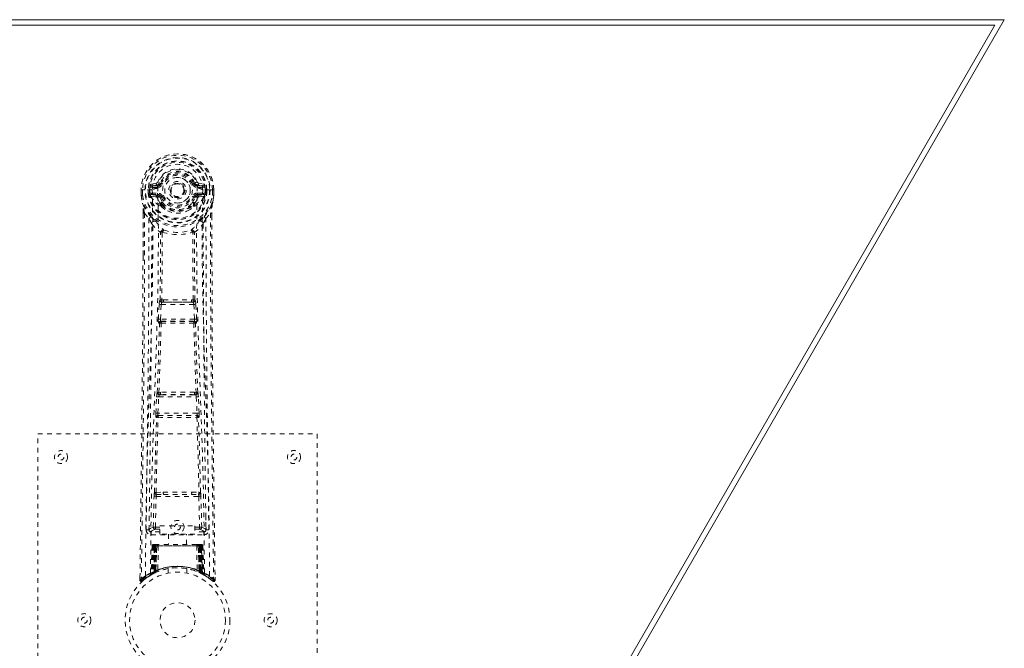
# Model space of a CAD drawing. Header units: inches. Extents: x 5.1 to 76.6, y 22.6 to 48.4.
# Tile 5 of 5: x 55.5 to 76.6, y 34.9 to 48.4. Entities that reach past the tile are written whole.
import ezdxf

# ---------------------------------------------------------------- set-up
doc = ezdxf.new("R2010")
doc.units = ezdxf.units.IN
doc.header["$MEASUREMENT"] = 0
doc.linetypes.add('SLD-Dashed', pattern=[0.075, 0.05, -0.025])
doc.linetypes.add('SLD-Solid', pattern=[0])

msp = doc.modelspace()

# ---------------------------------------------------------------- linework, layer by layer
at = {"color": 7, "linetype": 'SLD-Solid', "lineweight": 15}
for p, q in [((5.133, 48.397), (76.633, 48.397)), ((5.338, 48.279), (76.428, 48.279)), ((76.428, 48.279), (5.338, 48.279)), ((76.428, 48.279), (61.69, 22.751)), ((61.69, 22.751), (76.428, 48.279)), ((76.633, 48.397), (61.758, 22.633))]:
    msp.add_line(p, q, dxfattribs=at)
at = {"color": 7, "linetype": 'SLD-Dashed', "lineweight": 0}
for p, q in [((58.426, 44.889), (58.307, 44.866)), ((58.338, 44.83), (58.454, 44.85)), ((58.338, 44.83), (58.338, 44.8)), ((58.454, 44.83), (58.338, 44.83)), ((58.454, 44.85), (58.454, 44.83)), ((58.454, 44.8), (58.454, 44.83)), ((58.514, 44.894), (58.459, 44.917)), ((58.514, 44.894), (58.536, 44.884)), ((59.23, 44.884), (59.252, 44.894)), ((59.252, 44.894), (59.255, 44.886)), ((59.312, 44.85), (59.428, 44.83)), ((59.312, 44.85), (59.312, 44.83)), ((59.428, 44.83), (59.312, 44.83)), ((59.312, 44.8), (59.312, 44.83)), ((59.458, 44.866), (59.34, 44.889)), ((59.428, 44.8), (59.428, 44.83)), ((58.103, 44.749), (58.103, 44.632)), ((58.107, 44.749), (58.103, 44.749)), ((58.103, 44.632), (58.103, 44.628)), ((58.105, 44.749), (58.105, 44.632)), ((58.16, 44.748), (58.107, 44.749)), ((58.133, 44.746), (58.133, 44.632)), ((58.183, 44.748), (58.16, 44.748)), ((58.342, 44.748), (58.183, 44.748)), ((58.254, 44.675), (58.254, 44.746)), ((58.254, 44.675), (58.284, 44.676)), ((58.254, 44.675), (58.254, 44.675)), ((58.29, 44.746), (58.284, 44.746)), ((58.284, 44.746), (58.284, 44.676)), ((58.284, 44.676), (58.29, 44.657)), ((58.289, 44.667), (58.29, 44.746)), ((58.29, 44.657), (58.289, 44.667)), ((58.296, 44.63), (58.3, 44.626)), ((58.3, 44.626), (58.3, 44.625)), ((58.3, 44.626), (58.3, 44.625)), ((58.31, 44.615), (58.3, 44.625)), ((58.31, 44.615), (58.425, 44.594)), ((58.324, 44.678), (58.324, 44.648)), ((58.324, 44.678), (58.454, 44.678)), ((58.454, 44.623), (58.324, 44.648)), ((58.324, 44.648), (58.454, 44.648)), ((58.454, 44.8), (58.338, 44.8)), ((58.454, 44.678), (58.454, 44.648)), ((58.454, 44.623), (58.454, 44.648)), ((58.46, 44.783), (58.459, 44.785)), ((59.039, 44.747), (59.039, 44.739)), ((59.039, 44.739), (59.039, 44.723)), ((59.306, 44.785), (59.306, 44.783)), ((59.428, 44.8), (59.312, 44.8)), ((59.312, 44.678), (59.312, 44.648)), ((59.312, 44.678), (59.442, 44.678)), ((59.442, 44.648), (59.312, 44.623)), ((59.312, 44.623), (59.312, 44.648)), ((59.312, 44.648), (59.442, 44.648)), ((59.341, 44.594), (59.456, 44.615)), ((59.582, 44.748), (59.424, 44.748)), ((59.442, 44.648), (59.442, 44.678)), ((59.456, 44.615), (59.455, 44.614)), ((59.466, 44.626), (59.456, 44.615)), ((59.456, 44.614), (59.456, 44.615)), ((59.466, 44.626), (59.47, 44.63)), ((59.476, 44.746), (59.482, 44.746)), ((59.476, 44.667), (59.476, 44.746)), ((59.482, 44.676), (59.476, 44.657)), ((59.476, 44.657), (59.476, 44.667)), ((59.482, 44.676), (59.482, 44.746)), ((59.482, 44.676), (59.511, 44.675)), ((59.511, 44.746), (59.511, 44.675)), ((59.511, 44.746), (59.511, 44.746)), ((59.511, 44.675), (59.511, 44.675)), ((59.605, 44.748), (59.582, 44.748)), ((59.659, 44.749), (59.605, 44.748)), ((59.633, 44.632), (59.633, 44.746)), ((59.663, 44.749), (59.659, 44.749)), ((59.661, 44.632), (59.661, 44.749)), ((59.662, 44.628), (59.663, 44.632)), ((59.663, 44.749), (59.663, 44.632)), ((58.536, 44.593), (58.509, 44.582)), ((58.515, 44.433), (58.514, 44.451)), ((58.534, 44.387), (58.522, 44.404)), ((58.538, 44.457), (58.538, 44.438)), ((59.228, 44.438), (59.228, 44.457)), ((59.257, 44.582), (59.23, 44.593)), ((59.244, 44.404), (59.232, 44.387)), ((59.251, 44.433), (59.251, 44.451)), ((58.146, 44.248), (58.143, 43.323)), ((58.147, 43.323), (58.147, 44.247)), ((58.175, 44.246), (58.271, 44.13)), ((59.494, 44.13), (59.591, 44.246)), ((59.619, 44.193), (59.619, 44.247)), ((59.62, 44.248), (59.62, 44.194)), ((58.555, 43.828), (58.555, 43.828)), ((59.21, 43.828), (59.21, 43.828)), ((58.473, 41.975), (58.489, 42.292)), ((58.517, 41.973), (58.533, 42.29)), ((58.533, 42.29), (59.232, 42.29)), ((58.584, 42.388), (58.544, 42.388)), ((58.552, 42.335), (58.591, 42.335)), ((59.175, 42.335), (58.591, 42.335)), ((59.175, 42.335), (59.214, 42.335)), ((59.222, 42.388), (59.182, 42.388)), ((59.232, 42.29), (59.249, 41.973)), ((59.293, 41.975), (59.277, 42.292)), ((58.496, 41.881), (58.482, 41.885)), ((59.249, 41.973), (58.517, 41.973)), ((58.541, 41.923), (58.526, 41.928)), ((58.526, 41.928), (59.24, 41.928)), ((59.24, 41.928), (59.225, 41.923)), ((59.27, 41.881), (59.284, 41.885)), ((58.517, 40.404), (58.485, 40.403)), ((59.281, 40.403), (59.249, 40.404)), ((58.418, 39.957), (58.435, 40.31)), ((58.462, 39.955), (58.479, 40.308)), ((58.479, 40.308), (59.286, 40.308)), ((58.526, 40.353), (58.494, 40.352)), ((59.24, 40.353), (58.526, 40.353)), ((59.24, 40.353), (59.271, 40.352)), ((59.286, 40.308), (59.304, 39.955)), ((59.348, 39.957), (59.331, 40.31)), ((59.304, 39.955), (58.462, 39.955)), ((58.424, 39.867), (58.432, 39.864)), ((58.477, 39.907), (58.469, 39.91)), ((58.469, 39.91), (59.297, 39.91)), ((59.297, 39.91), (59.289, 39.907)), ((59.334, 39.864), (59.342, 39.867)), ((55.883, 31.515), (55.883, 39.515)), ((55.883, 39.515), (61.883, 39.515)), ((61.883, 39.515), (61.883, 31.515)), ((58.422, 38.258), (58.578, 38.264)), ((59.188, 38.264), (59.344, 38.258)), ((58.364, 37.512), (58.38, 38.173)), ((58.409, 37.511), (58.424, 38.172)), ((58.424, 38.172), (59.341, 38.172)), ((58.432, 38.213), (58.585, 38.215)), ((58.585, 38.215), (59.181, 38.215)), ((59.181, 38.215), (59.333, 38.213)), ((59.341, 38.172), (59.357, 37.511)), ((59.402, 37.512), (59.386, 38.173)), ((58.274, 37.745), (58.271, 37.458)), ((59.495, 37.458), (59.492, 37.745)), ((58.27, 37.455), (58.272, 37.447)), ((58.409, 37.466), (58.409, 37.511)), ((58.409, 37.511), (58.503, 37.511)), ((58.409, 37.466), (58.503, 37.466)), ((58.503, 37.542), (59.253, 37.542)), ((58.503, 37.362), (58.503, 37.542)), ((59.253, 37.542), (59.253, 37.362)), ((59.253, 37.511), (59.357, 37.511)), ((59.253, 37.466), (59.357, 37.466)), ((59.357, 37.466), (59.357, 37.511)), ((59.494, 37.447), (59.496, 37.455)), ((58.315, 37.409), (58.315, 37.349)), ((58.503, 37.409), (58.315, 37.409)), ((58.315, 37.349), (59.451, 37.349)), ((59.253, 37.362), (58.503, 37.362)), ((58.688, 37.362), (58.688, 37.14)), ((59.078, 37.14), (59.078, 37.362)), ((59.451, 37.409), (59.253, 37.409)), ((59.451, 37.349), (59.451, 37.409)), ((58.337, 37.111), (58.316, 36.505)), ((58.35, 37.111), (58.33, 36.514)), ((58.35, 37.111), (58.337, 37.111)), ((58.369, 37.111), (58.348, 36.524)), ((58.371, 37.114), (58.349, 36.521)), ((58.436, 37.111), (58.369, 37.111)), ((58.376, 37.111), (58.376, 36.554)), ((58.383, 37.111), (58.376, 37.111)), ((58.384, 37.14), (58.377, 37.14)), ((58.39, 37.14), (58.38, 37.14)), ((58.383, 37.111), (59.383, 37.111)), ((58.383, 36.558), (58.383, 37.111)), ((58.389, 36.56), (58.39, 37.111)), ((58.397, 37.14), (58.39, 37.14)), ((58.39, 37.111), (58.396, 37.111)), ((58.396, 37.111), (58.396, 36.564)), ((59.37, 37.111), (58.396, 37.111)), ((58.453, 37.14), (58.399, 37.14)), ((58.408, 37.111), (58.408, 36.569)), ((58.414, 37.111), (58.408, 37.111)), ((58.415, 37.14), (58.409, 37.14)), ((58.414, 37.111), (59.352, 37.111)), ((58.414, 36.572), (58.414, 37.111)), ((58.415, 37.14), (58.453, 37.14)), ((58.417, 36.56), (58.436, 37.111)), ((58.437, 37.111), (58.418, 36.56)), ((58.436, 37.111), (58.437, 37.111)), ((58.467, 37.111), (58.463, 36.589)), ((58.474, 37.14), (58.466, 37.14)), ((59.299, 37.111), (58.467, 37.111)), ((59.292, 37.14), (58.474, 37.14)), ((59.299, 37.14), (59.292, 37.14)), ((59.299, 37.111), (59.303, 36.589)), ((59.367, 37.14), (59.313, 37.14)), ((59.313, 37.14), (59.351, 37.14)), ((59.348, 36.56), (59.329, 37.111)), ((59.329, 37.111), (59.33, 37.111)), ((59.33, 37.111), (59.349, 36.56)), ((59.397, 37.111), (59.33, 37.111)), ((59.357, 37.14), (59.351, 37.14)), ((59.358, 37.111), (59.352, 37.111)), ((59.352, 37.111), (59.352, 36.572)), ((59.358, 36.569), (59.358, 37.111)), ((59.376, 37.14), (59.369, 37.14)), ((59.37, 36.564), (59.37, 37.111)), ((59.37, 37.111), (59.376, 37.111)), ((59.386, 37.14), (59.376, 37.14)), ((59.376, 37.111), (59.377, 36.56)), ((59.389, 37.14), (59.382, 37.14)), ((59.39, 37.111), (59.383, 37.111)), ((59.383, 37.111), (59.383, 36.558)), ((59.39, 36.554), (59.39, 37.111)), ((59.417, 36.521), (59.395, 37.114)), ((59.397, 37.111), (59.418, 36.524)), ((59.415, 37.111), (59.436, 36.514)), ((59.429, 37.111), (59.415, 37.111)), ((59.429, 37.111), (59.45, 36.505)), ((58.408, 36.569), (58.414, 36.572)), ((58.42, 36.543), (58.408, 36.569)), ((58.683, 36.622), (58.683, 36.526)), ((59.083, 36.526), (59.083, 36.622)), ((59.352, 36.572), (59.34, 36.545)), ((59.358, 36.569), (59.346, 36.543)), ((59.352, 36.572), (59.358, 36.569)), ((58.077, 36.44), (58.076, 36.373)), ((58.077, 36.44), (58.076, 36.374)), ((58.076, 36.373), (58.106, 36.373)), ((58.079, 36.437), (58.078, 36.373)), ((58.126, 36.352), (58.167, 36.386)), ((58.301, 36.481), (58.315, 36.489)), ((58.316, 36.505), (58.33, 36.514)), ((58.333, 36.499), (58.4, 36.534)), ((58.348, 36.524), (58.417, 36.56)), ((58.376, 36.554), (58.383, 36.558)), ((58.388, 36.528), (58.376, 36.554)), ((58.388, 36.528), (58.38, 36.524)), ((58.396, 36.532), (58.388, 36.528)), ((58.396, 36.564), (58.389, 36.56)), ((58.402, 36.534), (58.389, 36.56)), ((58.393, 36.53), (58.402, 36.534)), ((58.408, 36.538), (58.396, 36.564)), ((58.4, 36.534), (58.401, 36.534)), ((58.401, 36.534), (58.408, 36.537)), ((58.418, 36.56), (58.417, 36.56)), ((58.426, 36.545), (58.42, 36.543)), ((59.346, 36.543), (59.34, 36.545)), ((59.349, 36.56), (59.348, 36.56)), ((59.349, 36.56), (59.418, 36.524)), ((59.37, 36.564), (59.358, 36.538)), ((59.377, 36.56), (59.364, 36.534)), ((59.365, 36.534), (59.366, 36.534)), ((59.366, 36.534), (59.381, 36.526)), ((59.377, 36.56), (59.37, 36.564)), ((59.383, 36.558), (59.37, 36.532)), ((59.377, 36.528), (59.37, 36.532)), ((59.39, 36.554), (59.377, 36.528)), ((59.404, 36.515), (59.377, 36.528)), ((59.383, 36.558), (59.39, 36.554)), ((59.398, 36.517), (59.433, 36.499)), ((59.436, 36.514), (59.45, 36.505)), ((59.445, 36.493), (59.459, 36.485)), ((59.451, 36.489), (59.464, 36.481)), ((59.598, 36.386), (59.64, 36.352)), ((59.66, 36.373), (59.639, 36.351)), ((59.689, 36.374), (59.689, 36.441))]:
    msp.add_line(p, q, dxfattribs=at)
at = {"color": 7, "linetype": 'SLD-Dashed', "lineweight": 0, "flags": 128}
for points in [[(58.459, 44.785), (58.465, 44.862), (58.489, 44.936), (58.528, 45.005), (58.581, 45.065), (58.646, 45.114), (58.72, 45.15), (58.8, 45.172), (58.883, 45.179), (58.966, 45.172), (59.046, 45.15), (59.12, 45.114), (59.185, 45.065), (59.238, 45.005), (59.277, 44.936), (59.3, 44.862), (59.306, 44.785)], [(58.338, 44.8), (58.315, 44.804), (58.295, 44.817)], [(58.454, 44.85), (58.491, 44.864), (58.505, 44.878)], [(58.505, 44.878), (58.51, 44.885), (58.514, 44.894)], [(58.564, 44.873), (58.559, 44.875), (58.554, 44.877), (58.549, 44.879), (58.545, 44.881), (58.541, 44.882), (58.539, 44.883), (58.537, 44.884), (58.536, 44.884)], [(59.202, 44.873), (59.207, 44.875), (59.212, 44.877), (59.217, 44.879), (59.221, 44.881), (59.225, 44.882), (59.227, 44.883), (59.229, 44.884), (59.23, 44.884)], [(59.471, 44.817), (59.451, 44.804), (59.428, 44.8)], [(58.103, 44.749), (58.103, 44.748), (58.104, 44.748), (58.107, 44.748), (58.11, 44.747), (58.115, 44.747), (58.12, 44.747), (58.127, 44.747), (58.133, 44.746)], [(58.103, 44.632), (58.116, 44.535), (58.132, 44.459)], [(58.103, 44.628), (58.104, 44.628), (58.106, 44.628), (58.109, 44.629), (58.113, 44.629), (58.117, 44.63), (58.122, 44.631), (58.127, 44.631), (58.133, 44.632)], [(58.133, 44.632), (58.127, 44.632), (58.12, 44.632), (58.115, 44.632), (58.11, 44.632), (58.107, 44.632), (58.104, 44.632), (58.103, 44.632), (58.103, 44.632)], [(58.103, 44.628), (58.115, 44.538), (58.134, 44.448)], [(58.195, 36.467), (58.203, 37.514), (58.222, 38.559), (58.251, 39.601), (58.286, 40.639), (58.321, 41.673), (58.346, 42.703), (58.354, 43.728), (58.342, 44.748)], [(58.284, 44.676), (58.284, 44.676), (58.284, 44.676)], [(58.289, 44.667), (58.306, 44.675), (58.324, 44.678)], [(58.304, 36.523), (58.313, 37.567), (58.334, 38.61), (58.366, 39.65), (58.404, 40.685), (58.44, 41.717), (58.466, 42.743), (58.474, 43.765), (58.46, 44.783)], [(58.564, 44.605), (58.559, 44.603), (58.554, 44.6), (58.549, 44.599), (58.545, 44.597), (58.541, 44.595), (58.539, 44.594), (58.537, 44.594), (58.536, 44.593)], [(59.202, 44.605), (59.207, 44.603), (59.212, 44.6), (59.217, 44.599), (59.221, 44.597), (59.225, 44.595), (59.227, 44.594), (59.229, 44.594), (59.23, 44.593)], [(59.462, 36.523), (59.453, 37.568), (59.432, 38.611), (59.4, 39.65), (59.362, 40.686), (59.326, 41.717), (59.3, 42.744), (59.292, 43.766), (59.306, 44.783)], [(59.571, 36.467), (59.563, 37.514), (59.544, 38.559), (59.515, 39.601), (59.479, 40.639), (59.445, 41.673), (59.42, 42.703), (59.411, 43.728), (59.424, 44.748)], [(59.442, 44.678), (59.46, 44.675), (59.476, 44.667)], [(59.482, 44.746), (59.485, 44.746), (59.492, 44.746), (59.501, 44.746), (59.511, 44.746)], [(59.482, 44.676), (59.482, 44.676), (59.482, 44.676)], [(59.632, 44.448), (59.649, 44.527), (59.662, 44.628)], [(59.633, 44.746), (59.639, 44.747), (59.645, 44.747), (59.651, 44.747), (59.656, 44.747), (59.659, 44.748), (59.662, 44.748), (59.663, 44.748), (59.663, 44.749)], [(59.663, 44.632), (59.663, 44.632), (59.662, 44.632), (59.659, 44.632), (59.656, 44.632), (59.651, 44.632), (59.645, 44.632), (59.639, 44.632), (59.633, 44.632)], [(59.662, 44.628), (59.662, 44.628), (59.66, 44.628), (59.657, 44.629), (59.653, 44.629), (59.649, 44.63), (59.644, 44.631), (59.638, 44.631), (59.633, 44.632)], [(59.663, 44.632), (59.65, 44.535), (59.634, 44.459)], [(58.132, 44.459), (58.132, 44.453), (58.134, 44.448)], [(58.314, 44.17), (58.213, 44.294), (58.134, 44.448)], [(58.452, 44.571), (58.439, 44.588), (58.425, 44.594)], [(58.514, 44.451), (58.482, 44.503), (58.452, 44.571)], [(58.509, 44.582), (58.537, 44.518), (58.566, 44.469)], [(59.199, 44.469), (59.229, 44.518), (59.257, 44.582)], [(59.251, 44.451), (59.284, 44.503), (59.314, 44.571)], [(59.314, 44.571), (59.327, 44.588), (59.341, 44.594)], [(59.452, 44.17), (59.553, 44.294), (59.632, 44.448)], [(59.632, 44.448), (59.634, 44.453), (59.634, 44.459)], [(58.175, 44.246), (58.174, 42.78), (58.165, 41.308), (58.15, 39.861), (58.148, 39.64), (58.145, 39.41), (58.143, 39.207), (58.14, 39.008), (58.137, 38.793), (58.135, 38.643), (58.133, 38.486), (58.131, 38.329), (58.13, 38.212), (58.128, 38.072), (58.126, 37.91), (58.122, 37.578), (58.119, 37.373), (58.116, 37.119), (58.113, 36.857), (58.109, 36.609), (58.106, 36.373)], [(58.146, 44.248), (58.145, 44.247), (58.146, 44.247), (58.149, 44.247), (58.152, 44.246), (58.158, 44.246), (58.163, 44.246), (58.169, 44.246), (58.175, 44.246)], [(58.534, 44.387), (58.608, 44.329), (58.665, 44.299)], [(59.1, 44.299), (59.158, 44.329), (59.232, 44.387)], [(59.591, 44.246), (59.596, 44.246), (59.603, 44.246), (59.608, 44.246), (59.613, 44.246), (59.617, 44.247), (59.62, 44.247), (59.621, 44.247), (59.62, 44.248)], [(59.591, 44.246), (59.592, 42.782), (59.601, 41.308), (59.616, 39.861), (59.618, 39.614), (59.622, 39.356), (59.624, 39.14), (59.627, 38.911), (59.63, 38.661), (59.634, 38.39), (59.636, 38.172), (59.64, 37.909), (59.644, 37.586), (59.647, 37.375), (59.65, 37.117), (59.653, 36.855), (59.657, 36.607), (59.66, 36.373)], [(59.62, 44.194), (59.628, 41.624), (59.656, 38.999), (59.69, 36.373)], [(58.271, 44.13), (58.271, 43.61), (58.269, 43.077), (58.267, 42.532), (58.263, 42.017), (58.259, 41.487), (58.254, 40.935), (58.248, 40.446), (58.245, 40.189), (58.242, 39.916), (58.239, 39.627), (58.235, 39.323), (58.231, 39.048), (58.228, 38.807), (58.226, 38.616), (58.223, 38.401), (58.22, 38.16), (58.217, 37.935), (58.214, 37.742), (58.212, 37.582), (58.21, 37.455)], [(58.331, 44.017), (58.417, 43.917), (58.517, 43.829)], [(58.409, 44.081), (58.418, 44.073), (58.424, 44.066)], [(59.248, 43.829), (59.349, 43.917), (59.435, 44.017)], [(59.342, 44.066), (59.348, 44.072), (59.357, 44.081)], [(59.556, 37.455), (59.554, 37.591), (59.552, 37.763), (59.549, 37.972), (59.546, 38.217), (59.542, 38.466), (59.539, 38.685), (59.537, 38.839), (59.536, 38.977), (59.534, 39.098), (59.532, 39.254), (59.53, 39.417), (59.528, 39.573), (59.518, 40.386), (59.509, 41.204), (59.501, 42.177), (59.496, 43.167), (59.494, 44.13)], [(58.508, 42.382), (58.518, 43.102), (58.52, 43.82)], [(58.565, 43.839), (58.56, 43.848), (58.553, 43.854), (58.546, 43.858), (58.538, 43.857), (58.53, 43.854), (58.524, 43.848), (58.519, 43.839), (58.517, 43.829)], [(58.555, 43.828), (58.554, 43.109), (58.544, 42.388)], [(59.248, 43.829), (59.246, 43.839), (59.242, 43.848), (59.236, 43.854), (59.228, 43.857), (59.22, 43.858), (59.212, 43.854), (59.206, 43.848), (59.2, 43.839)], [(59.222, 42.388), (59.212, 43.109), (59.21, 43.828)], [(59.258, 42.382), (59.247, 43.102), (59.246, 43.82)], [(58.143, 43.323), (58.137, 41.624), (58.11, 38.999), (58.077, 36.44)], [(58.489, 42.292), (58.494, 42.292), (58.505, 42.291), (58.519, 42.291), (58.533, 42.29)], [(58.552, 42.335), (58.551, 42.334), (58.549, 42.333), (58.546, 42.33), (58.541, 42.32), (58.536, 42.306), (58.533, 42.29)], [(58.584, 42.388), (58.883, 42.39), (59.182, 42.388)], [(58.591, 42.335), (58.883, 42.336), (59.175, 42.335)], [(59.232, 42.29), (59.247, 42.291), (59.261, 42.291), (59.272, 42.292), (59.277, 42.292)], [(58.45, 40.399), (58.474, 41.141), (58.496, 41.881)], [(58.473, 41.975), (58.478, 41.975), (58.488, 41.974), (58.502, 41.973), (58.517, 41.973)], [(58.485, 40.403), (58.51, 41.146), (58.532, 41.886)], [(58.526, 41.928), (58.521, 41.932), (58.518, 41.941), (58.517, 41.948), (58.516, 41.956), (58.516, 41.964), (58.517, 41.973)], [(59.234, 41.886), (59.256, 41.146), (59.281, 40.403)], [(59.249, 41.973), (59.249, 41.964), (59.249, 41.956), (59.249, 41.948), (59.248, 41.941), (59.244, 41.932), (59.24, 41.928)], [(59.249, 41.973), (59.264, 41.973), (59.278, 41.974), (59.288, 41.975), (59.293, 41.975)], [(59.316, 40.399), (59.291, 41.141), (59.27, 41.881)], [(58.435, 40.31), (58.437, 40.342), (58.438, 40.344)], [(58.435, 40.31), (58.439, 40.31), (58.45, 40.309), (58.464, 40.308), (58.479, 40.308)], [(59.286, 40.308), (59.302, 40.308), (59.316, 40.309), (59.326, 40.31), (59.331, 40.31)], [(59.331, 40.31), (59.329, 40.342), (59.328, 40.344)], [(58.418, 39.957), (58.422, 39.957), (58.433, 39.956), (58.447, 39.956), (58.462, 39.955)], [(59.304, 39.955), (59.319, 39.956), (59.333, 39.956), (59.343, 39.957), (59.348, 39.957)], [(58.388, 38.255), (58.408, 39.061), (58.432, 39.864)], [(58.422, 38.258), (58.442, 39.064), (58.467, 39.868)], [(59.299, 39.868), (59.324, 39.064), (59.344, 38.258)], [(59.378, 38.255), (59.358, 39.061), (59.334, 39.864)], [(58.578, 38.264), (58.883, 38.264), (59.188, 38.264)], [(58.38, 38.173), (58.384, 38.173), (58.395, 38.173), (58.409, 38.173), (58.424, 38.172)], [(58.585, 38.215), (58.883, 38.215), (59.181, 38.215)], [(59.341, 38.172), (59.357, 38.173), (59.371, 38.173), (59.382, 38.173), (59.386, 38.173)], [(58.364, 37.512), (58.295, 37.484), (58.27, 37.455)], [(58.315, 37.409), (58.34, 37.438), (58.409, 37.466)], [(58.364, 37.512), (58.369, 37.512), (58.379, 37.512), (58.393, 37.512), (58.409, 37.511)], [(59.357, 37.511), (59.373, 37.512), (59.387, 37.512), (59.397, 37.512), (59.402, 37.512)], [(59.357, 37.466), (59.426, 37.438), (59.451, 37.409)], [(59.496, 37.455), (59.471, 37.484), (59.402, 37.512)], [(58.337, 37.111), (58.34, 37.111), (58.348, 37.111), (58.361, 37.111), (58.376, 37.111)], [(58.39, 37.111), (58.375, 37.111), (58.363, 37.111), (58.354, 37.111), (58.35, 37.111)], [(58.369, 37.111), (58.369, 37.111), (58.371, 37.111), (58.374, 37.111), (58.379, 37.111), (58.385, 37.111), (58.392, 37.111), (58.4, 37.111), (58.408, 37.111)], [(58.467, 37.111), (58.456, 37.111), (58.446, 37.111), (58.44, 37.111), (58.437, 37.111)], [(59.329, 37.111), (59.326, 37.111), (59.319, 37.111), (59.31, 37.111), (59.299, 37.111)], [(59.358, 37.111), (59.366, 37.111), (59.374, 37.111), (59.381, 37.111), (59.387, 37.111), (59.392, 37.111), (59.395, 37.111), (59.397, 37.111), (59.397, 37.111)], [(59.368, 37.14), (59.367, 37.14), (59.366, 37.14)], [(59.415, 37.111), (59.412, 37.111), (59.403, 37.111), (59.391, 37.111), (59.376, 37.111)], [(59.39, 37.111), (59.405, 37.111), (59.418, 37.111), (59.426, 37.111), (59.429, 37.111)], [(59.397, 37.111), (59.396, 37.117), (59.395, 37.12)], [(58.414, 36.572), (58.419, 36.562), (58.422, 36.553), (58.425, 36.547), (58.426, 36.545)], [(58.079, 36.374), (58.081, 36.366), (58.085, 36.358), (58.09, 36.352), (58.096, 36.347), (58.103, 36.344), (58.111, 36.344), (58.118, 36.345), (58.124, 36.349)], [(58.126, 36.351), (58.159, 36.379), (58.167, 36.386)], [(58.383, 36.558), (58.388, 36.548), (58.392, 36.539), (58.395, 36.534), (58.396, 36.532)], [(59.419, 36.516), (59.418, 36.522), (59.418, 36.524)], [(59.456, 36.488), (59.45, 36.499), (59.445, 36.513)], [(59.641, 36.353), (59.648, 36.35), (59.656, 36.347), (59.665, 36.347), (59.672, 36.348), (59.679, 36.352), (59.685, 36.357), (59.688, 36.364), (59.689, 36.371)], [(59.69, 36.373), (59.689, 36.374), (59.687, 36.374), (59.681, 36.373), (59.671, 36.373), (59.665, 36.373), (59.66, 36.373)]]:
    msp.add_lwpolyline(points, dxfattribs=at)
at = {"color": 7, "linetype": 'SLD-Dashed', "lineweight": 0}
for centre, radius in [((58.883, 44.739), 0.7), ((58.883, 44.739), 0.69), ((58.883, 44.739), 0.623), ((58.883, 44.739), 0.32), ((58.883, 44.739), 0.275), ((58.883, 44.739), 0.188), ((58.883, 44.739), 0.156), ((58.883, 44.739), 0.142), ((58.883, 44.739), 0.14), ((58.883, 44.739), 0.138), ((56.383, 39.015), 0.14), ((61.383, 39.015), 0.141), ((56.383, 39.015), 0.0625), ((61.383, 39.015), 0.0625), ((58.883, 37.515), 0.141), ((58.883, 37.515), 0.0625), ((58.883, 35.515), 1.125), ((58.883, 35.515), 1.03), ((58.883, 35.515), 0.376), ((56.883, 35.515), 0.141), ((56.883, 35.515), 0.0625), ((60.883, 35.515), 0.14), ((60.883, 35.515), 0.0625)]:
    msp.add_circle(centre, radius, dxfattribs=at)
for centre, radius, start, end in [((58.883, 44.739), 0.78, 0, 179.3038), ((58.883, 44.739), 0.78, 0.7166, 179.2834), ((58.883, 44.739), 0.75, 0.5685, 179.4315), ((58.883, 44.739), 0.629, 0.6527, 179.3473), ((58.883, 44.739), 0.599, 0.6527, 179.3473), ((58.883, 44.754), 0.541, 359.3501, 180.6499), ((58.883, 44.739), 0.459, 22.774, 157.226), ((58.883, 44.739), 0.4, 22.774, 157.226), ((58.883, 44.739), 0.376, 22.774, 157.226), ((58.883, 44.739), 0.346, 22.7737, 157.2263), ((58.883, 44.739), 0.593, 172.3909, 179.3289), ((58.499, 44.79), 0.206, 158.3414, 172.337), ((58.337, 44.86), 0.0299, 167.8899, 271.9542), ((58.455, 44.88), 0.0301, 162.3454, 268.5786), ((58.417, 44.934), 0.0454, 281.2473, 337.5757), ((58.454, 44.919), 0.089, 270, 337.226), ((58.454, 44.919), 0.119, 269.9999, 337.2257), ((58.883, 44.739), 0.275, 90.0001, 269.9999), ((58.883, 44.739), 0.275, 270.0003, 89.9997), ((59.312, 44.919), 0.119, 202.7743, 270.0001), ((59.312, 44.919), 0.089, 202.774, 270), ((59.85, 43.547), 1.474, 111.6209, 113.9277), ((59.318, 44.922), 0.0715, 209.638, 265.2032), ((59.348, 44.934), 0.0454, 202.4668, 258.7062), ((59.311, 44.88), 0.0301, 271.4228, 17.6532), ((59.429, 44.86), 0.0299, 268.0499, 12.106), ((59.267, 44.79), 0.206, 7.665, 21.6514), ((58.883, 44.739), 0.593, 0.6711, 7.6091), ((58.133, 44.632), 0.03, 180.0028, 185.051), ((58.883, 44.739), 0.787, 188.0937, 351.9063), ((58.883, 44.739), 0.758, 188.0937, 351.9063), ((58.282, 45.823), 1.077, 268.5587, 270.1347), ((58.883, 44.739), 0.632, 185.8273, 354.1727), ((58.883, 44.739), 0.602, 186.0327, 353.9673), ((58.376, 44.664), 0.0863, 184.5611, 202.7022), ((58.324, 44.617), 0.0306, 89.0715, 154.5784), ((58.753, 44.835), 0.499, 204.8892, 243.9924), ((58.691, 44.836), 0.441, 210.2256, 246.4277), ((58.461, 44.561), 0.221, 90.3106, 122.5182), ((58.455, 44.593), 0.0299, 91.0998, 178.7764), ((58.454, 44.559), 0.119, 22.7732, 90.0004), ((58.454, 44.559), 0.089, 22.774, 90), ((58.449, 44.558), 0.0649, 21.313, 85.0829), ((58.883, 44.739), 0.346, 202.7741, 337.2259), ((59.312, 44.559), 0.119, 89.9996, 157.2268), ((59.312, 44.559), 0.089, 90, 157.226), ((59.019, 44.83), 0.492, 295.708, 335.4802), ((59.075, 44.837), 0.441, 293.5931, 329.7441), ((59.317, 44.558), 0.0649, 94.9221, 158.682), ((59.301, 44.55), 0.233, 58.0376, 88.594), ((59.311, 44.593), 0.0299, 1.1726, 88.9511), ((59.442, 44.617), 0.0306, 25.431, 90.9234), ((59.361, 44.671), 0.116, 339.6364, 353.1099), ((56.959, 44.277), 1.187, 358.5728, 8.789), ((54.659, 43.629), 3.57, 9.9445, 13.2518), ((58.483, 44.566), 0.031, 31.5709, 169.9027), ((58.545, 44.448), 0.0305, 44.5492, 174.2859), ((58.537, 44.411), 0.0459, 88.3054, 118.8664), ((58.537, 44.392), 0.046, 88.2985, 118.806), ((58.56, 44.429), 0.0449, 175.0918, 213.9402), ((58.573, 44.383), 0.0396, 127.1228, 174.8234), ((58.883, 44.739), 0.376, 202.774, 337.226), ((58.565, 44.434), 0.0348, 87.2753, 140.5976), ((58.883, 44.751), 0.453, 220.4508, 319.5492), ((58.571, 44.439), 0.033, 181.8813, 228.3875), ((58.883, 44.778), 0.494, 227.4882, 312.5118), ((58.883, 44.732), 0.411, 219.7066, 320.2936), ((58.883, 44.739), 0.157, 245.2931, 290.0155), ((59.221, 44.448), 0.0305, 5.7193, 135.4496), ((59.201, 44.435), 0.0347, 39.3923, 92.7388), ((59.195, 44.439), 0.033, 311.6217, 358.1095), ((59.193, 44.383), 0.0396, 5.1654, 52.8883), ((59.229, 44.411), 0.0459, 61.1416, 91.6892), ((59.229, 44.392), 0.046, 61.1894, 91.706), ((59.206, 44.429), 0.0448, 326.236, 4.9241), ((59.283, 44.566), 0.031, 10.1779, 148.3508), ((63.107, 43.629), 3.57, 166.7481, 170.0556), ((60.807, 44.277), 1.187, 171.2124, 181.427), ((58.883, 44.719), 0.473, 242.6138, 297.3862), ((-441.181, 45.335), 499.514, 359.09606, 359.84884), ((58.604, 43.813), 0.46, 129.1685, 136.3394), ((53.554, 41.587), 5.36, 26.9679, 28.3323), ((59.863, 45.747), 2.211, 225.5071, 228.8689), ((58.391, 44.015), 0.0608, 58.0021, 177.4264), ((59.155, 44.578), 0.893, 214.9886, 231.1482), ((58.611, 44.578), 0.893, 308.8531, 325.0106), ((59.374, 44.015), 0.0608, 2.5713, 122.0025), ((57.903, 45.747), 2.211, 311.1311, 314.4929), ((64.213, 41.586), 5.361, 151.6679, 153.0319), ((558.959, 45.336), 499.526, 180.15119, 180.90395), ((59.161, 43.812), 0.461, 43.6634, 50.8235), ((58.578, 43.824), 0.0608, 73.7767, 175.9526), ((58.506, 43.821), 0.0133, 356.7498, 33.9787), ((58.552, 43.757), 0.0709, 87.2824, 117.279), ((58.568, 43.827), 0.0128, 102.3523, 173.3658), ((58.637, 43.822), 0.0738, 124.9754, 166.7628), ((58.883, 44.752), 0.966, 250.8187, 289.1819), ((58.883, 44.677), 0.844, 250.0603, 289.9394), ((59.188, 43.824), 0.0608, 4.0462, 106.2234), ((59.129, 43.822), 0.0738, 13.2344, 55.0274), ((59.198, 43.827), 0.0128, 6.6281, 77.6671), ((59.214, 43.757), 0.0708, 62.7169, 92.7182), ((59.26, 43.821), 0.0133, 146.0837, 183.3008), ((58.67, 42.301), 0.181, 153.539, 182.7707), ((58.538, 42.315), 0.0735, 85.5134, 114.1482), ((58.554, 42.38), 0.0457, 178.272, 268.144), ((58.647, 42.377), 0.104, 173.8613, 204.0264), ((58.683, 42.375), 0.101, 172.2355, 203.4754), ((59.083, 42.375), 0.101, 336.528, 7.7661), ((59.119, 42.377), 0.104, 335.9743, 6.133), ((59.212, 42.38), 0.0457, 271.8537, 1.7302), ((59.175, 42.292), 0.0575, 357.8255, 47.5907), ((59.228, 42.315), 0.073, 65.7457, 94.5965), ((59.096, 42.301), 0.181, 357.2161, 26.468), ((58.633, 41.946), 0.163, 169.7769, 201.8757), ((58.527, 41.883), 0.0451, 90.8613, 176.7704), ((58.541, 41.878), 0.0451, 90.8944, 176.6093), ((58.525, 41.812), 0.0749, 85.0936, 112.9495), ((58.589, 41.892), 0.0574, 147.5048, 185.92), ((58.883, 79.259), 37.374, 269.4617, 270.5382), ((58.883, 74.518), 32.597, 269.3981, 270.6019), ((59.225, 41.878), 0.0451, 3.3887, 89.1076), ((59.177, 41.892), 0.0578, 354.2214, 32.3538), ((59.24, 41.812), 0.075, 67.0708, 94.8931), ((59.239, 41.883), 0.0451, 3.2266, 89.1417), ((59.133, 41.946), 0.163, 338.1241, 10.2234), ((58.574, 40.342), 0.136, 155.3342, 179.2503), ((58.477, 40.319), 0.0843, 84.8702, 108.7995), ((58.495, 40.398), 0.0448, 177.9297, 222.9103), ((58.571, 40.393), 0.0869, 173.46, 208.3396), ((58.597, 40.392), 0.0814, 171.24, 208.6964), ((58.883, 7.619), 32.787, 89.3606, 90.6394), ((59.168, 40.392), 0.0814, 331.3062, 8.7577), ((59.195, 40.393), 0.0867, 331.6219, 6.574), ((59.27, 40.398), 0.0456, 271.2525, 1.8245), ((59.289, 40.32), 0.0837, 71.1218, 95.2097), ((59.193, 40.342), 0.136, 0.7146, 24.7155), ((58.494, 40.395), 0.0424, 220.4243, 270.4391), ((58.547, 40.309), 0.068, 141.1067, 181.6316), ((58.883, 6.99), 33.365, 89.3872, 90.6128), ((59.219, 40.309), 0.068, 358.3645, 38.9017), ((58.624, 39.926), 0.209, 171.5832, 196.4967), ((58.517, 39.94), 0.0563, 164.2658, 211.7614), ((59.249, 39.94), 0.0564, 328.2496, 15.729), ((59.142, 39.926), 0.209, 343.5057, 8.4144), ((58.469, 39.865), 0.0451, 90.5933, 177.0795), ((58.477, 39.861), 0.0451, 90.6192, 177.0145), ((58.459, 39.777), 0.0908, 85.1439, 107.0298), ((58.521, 39.874), 0.0546, 143.5187, 186.9859), ((58.883, 76.511), 36.646, 269.3489, 270.6511), ((58.883, 72.725), 32.821, 269.291, 270.709), ((59.289, 39.861), 0.0451, 2.9874, 89.3788), ((59.245, 39.874), 0.055, 353.1675, 36.3279), ((59.297, 39.865), 0.0451, 2.9205, 89.4037), ((59.307, 39.777), 0.091, 73.0017, 94.8385), ((58.666, 38.252), 0.0889, 172.3717, 204.389), ((59.1, 38.252), 0.0889, 335.606, 7.6333), ((58.781, 38.173), 0.401, 168.1481, 179.9208), ((58.414, 38.119), 0.139, 86.8596, 100.6167), ((58.434, 38.259), 0.0456, 184.1779, 268.2437), ((58.532, 38.261), 0.111, 181.7785, 205.6674), ((58.53, 38.173), 0.105, 157.5279, 180.3652), ((59.235, 38.261), 0.109, 334.2037, 358.3505), ((59.332, 38.259), 0.0456, 271.7555, 355.8229), ((59.236, 38.173), 0.105, 359.6304, 22.4765), ((59.352, 38.117), 0.141, 79.4677, 93.056), ((58.985, 38.173), 0.401, 0.0717, 11.8429), ((58.246, 39.052), 1.597, 268.7153, 270.8679), ((58.315, 37.454), 0.105, 179.2646, 269.9937), ((58.314, 37.451), 0.0423, 186.5645, 271.9657), ((58.409, 37.511), 0.0451, 179.0371, 269.5683), ((59.357, 37.511), 0.0451, 270.4313, 0.9009), ((59.451, 37.454), 0.105, 270.0043, 0.7374), ((59.452, 37.451), 0.0423, 268.0381, 353.4287), ((59.52, 39.052), 1.597, 269.1325, 271.2849), ((58.367, 37.11), 0.03, 90.0051, 178.0061), ((58.398, 37.067), 0.0742, 106.7406, 144.0508), ((58.38, 37.11), 0.03, 90.0291, 178.0314), ((58.395, 36.975), 0.163, 91.7046, 100.6252), ((58.399, 37.11), 0.03, 90.0622, 178.0657), ((58.404, 37.105), 0.0356, 82.064, 170.2973), ((58.795, 37.118), 0.412, 176.9653, 180.9917), ((58.983, 37.117), 0.593, 177.984, 180.5921), ((58.822, 37.118), 0.426, 177.0577, 180.955), ((58.851, 37.118), 0.443, 177.1739, 180.9224), ((58.86, 37.118), 0.446, 177.1813, 180.9056), ((58.466, 37.11), 0.0299, 90.1896, 178.204), ((58.467, 37.11), 0.0299, 90.1877, 178.2014), ((58.503, 37.117), 0.0369, 141.867, 189.6549), ((59.264, 37.117), 0.0354, 349.2861, 39.1919), ((59.299, 37.11), 0.0299, 1.796, 89.8149), ((59.3, 37.11), 0.0299, 1.796, 89.8104), ((58.906, 37.118), 0.445, 359.084, 2.8105), ((58.915, 37.118), 0.443, 359.0776, 2.8261), ((59.367, 37.11), 0.03, 1.9325, 89.9397), ((58.945, 37.118), 0.425, 359.0404, 2.9469), ((58.797, 37.117), 0.58, 359.3772, 2.0467), ((59.371, 36.972), 0.166, 79.5993, 88.3416), ((58.972, 37.118), 0.411, 359.0008, 3.0422), ((59.385, 37.11), 0.03, 1.966, 89.9735), ((59.368, 37.067), 0.0742, 35.9505, 73.2581), ((59.399, 37.11), 0.03, 1.9939, 89.9949), ((58.883, 35.514), 1.158, 47.8705, 132.1289), ((58.883, 35.483), 1.19, 60.8884, 119.1116), ((58.883, 35.515), 1.128, 60.489, 119.511), ((58.869, 35.894), 0.817, 124.3534, 129.5788), ((58.883, 35.516), 1.155, 64.3785, 115.6215), ((58.883, 35.516), 1.155, 65.0796, 114.9204), ((58.883, 35.516), 1.155, 66.0603, 113.9397), ((58.838, 35.964), 0.729, 121.0012, 125.2172), ((58.883, 35.551), 1.12, 67.9469, 112.0532), ((58.433, 36.571), 0.0345, 344.8473, 31.0266), ((59.333, 36.571), 0.0345, 148.9737, 195.1523), ((58.928, 35.965), 0.729, 54.7818, 58.9993), ((58.904, 35.904), 0.805, 50.382, 55.6858), ((58.883, 35.472), 1.21, 124.6708, 131.8375), ((58.106, 36.373), 0.03, 179.2828, 312.1355), ((58.177, 36.417), 0.0826, 211.7853, 232.6689), ((58.878, 35.521), 1.12, 124.629, 132.0873), ((58.871, 35.275), 1.37, 114.4313, 119.5483), ((58.225, 36.467), 0.03, 180.1646, 304.0702), ((58.883, 35.514), 1.128, 119.5121, 124.6473), ((58.286, 36.507), 0.03, 301.0497, 358.0078), ((58.345, 36.535), 0.0429, 196.9666, 245.844), ((58.3, 36.515), 0.0299, 300.2763, 358.0883), ((58.867, 35.543), 1.095, 118.6301, 120.2675), ((58.864, 35.891), 0.824, 126.3718, 131.7317), ((58.858, 35.904), 0.807, 125.4833, 130.8762), ((58.333, 36.656), 0.138, 269.4175, 293.4589), ((58.882, 35.517), 1.125, 114.259, 119.2008), ((58.318, 36.525), 0.0299, 299.2291, 358.1955), ((58.32, 36.523), 0.0273, 297.6482, 2.3024), ((58.387, 36.56), 0.0297, 295.4813, 358.523), ((58.388, 36.561), 0.0297, 295.4363, 358.5173), ((58.881, 35.51), 1.133, 60.8162, 65.724), ((59.378, 36.561), 0.0297, 181.4872, 244.5593), ((59.379, 36.56), 0.0297, 181.474, 244.5217), ((58.884, 35.516), 1.126, 59.7355, 64.7297), ((58.904, 35.898), 0.814, 49.149, 54.4937), ((58.872, 35.493), 1.154, 59.9619, 64.0335), ((58.902, 35.892), 0.822, 48.2643, 53.6322), ((59.448, 36.525), 0.0299, 181.8045, 240.7709), ((59.448, 36.525), 0.03, 196.8852, 241.2768), ((59.466, 36.515), 0.0299, 181.8971, 239.7303), ((59.421, 36.535), 0.0429, 294.1565, 343.0328), ((58.882, 35.514), 1.128, 55.3538, 60.4868), ((59.5, 36.543), 0.0714, 211.6414, 238.9222), ((58.89, 35.526), 1.114, 58.9518, 59.8447), ((59.48, 36.507), 0.03, 181.9922, 238.9503), ((58.895, 35.275), 1.37, 60.4522, 65.5685), ((59.541, 36.467), 0.03, 235.9374, 359.8254), ((58.886, 35.519), 1.123, 47.9036, 55.3659), ((58.881, 35.47), 1.213, 48.1754, 55.3203), ((59.66, 36.373), 0.03, 227.8635, 0.7202)]:
    msp.add_arc(centre, radius, start, end, dxfattribs=at)

doc.saveas('drawing.dxf')
